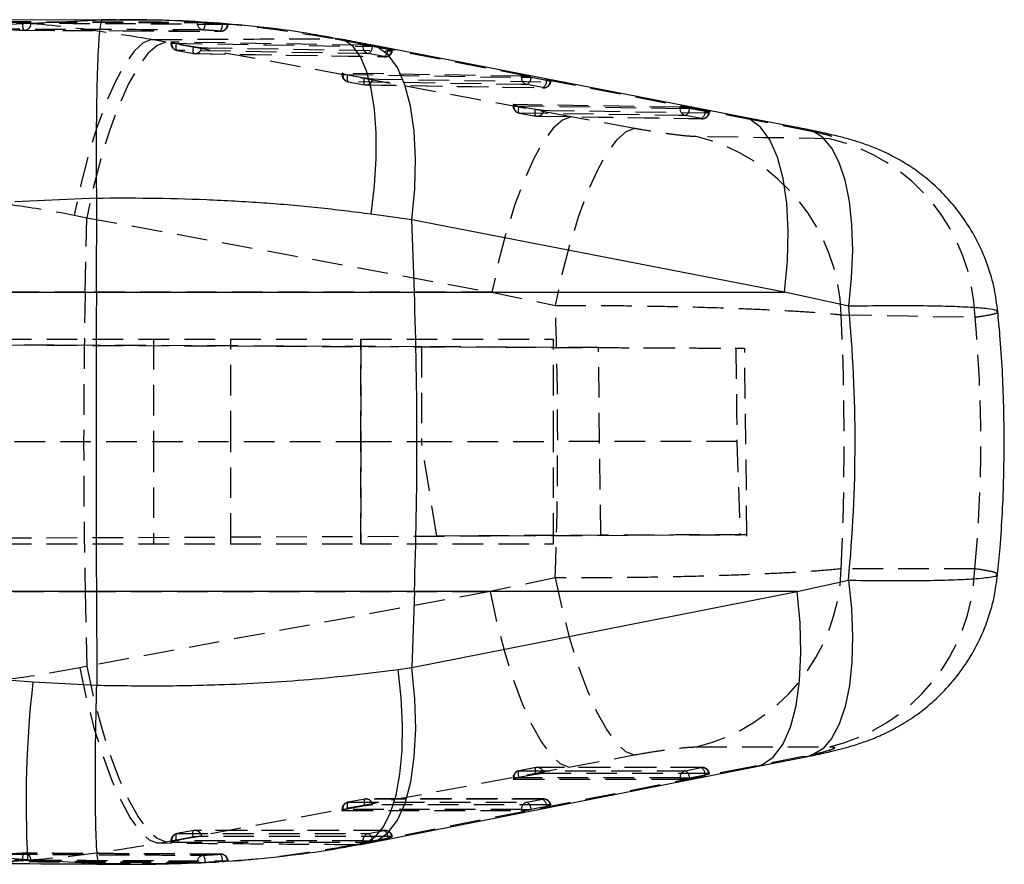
# Model space of a CAD drawing. Extents: x 28 to 404, y 20 to 283.
# Tile 9 of 14: x 240 to 281, y 106 to 142. Entities that reach past the tile are written whole.
import ezdxf

# ---------------------------------------------------------------- set-up
doc = ezdxf.new("R2010")
doc.units = 0
doc.linetypes.add('HIDDEN', pattern=[1.905, 1.27, -0.635])
doc.layers.get('0').update_dxf_attribs({"linetype": 'CONTINUOUS'})

msp = doc.modelspace()

# ---------------------------------------------------------------- linework, layer by layer
at = {"color": 7, "linetype": 'CONTINUOUS'}
for p, q in [((243.731042, 141.534291), (236.716469, 141.505777)), ((239.899536, 141.354927), (243.751225, 141.535237)), ((244.34187, 141.536774), (243.902897, 141.534989)), ((270.351437, 137.490205), (254.886416, 140.491368)), ((273.012144, 136.974118), (270.351139, 137.49002)), ((243.516808, 134.124756), (240.120006, 133.971996)), ((243.501989, 130.226088), (243.516815, 134.122837)), ((243.516815, 134.122837), (243.516808, 134.124756)), ((256.593553, 133.227645), (254.906831, 133.464043)), ((256.699217, 130.226088), (256.593553, 133.227645)), ((272.060958, 130.226088), (256.593553, 133.227645)), ((191.715596, 130.226088), (243.501989, 130.226088)), ((243.501989, 130.226088), (256.699217, 130.226088)), ((256.699217, 130.226088), (272.060958, 130.226088)), ((274.724615, 129.643724), (272.060958, 130.226088)), ((272.580889, 117.805872), (274.714155, 118.27947)), ((243.501989, 117.805872), (192.194966, 117.805872)), ((256.699217, 117.805872), (243.501989, 117.805872)), ((243.501989, 117.805872), (243.516771, 113.920225)), ((256.699217, 117.805872), (256.588367, 114.65704)), ((256.588367, 114.65704), (272.580889, 117.805872)), ((272.580889, 117.805872), (256.699217, 117.805872)), ((256.032792, 114.577435), (256.588367, 114.65704)), ((240.866539, 114.055453), (243.516726, 113.916089)), ((243.516726, 113.916089), (243.516771, 113.920225)), ((270.892722, 110.546402), (273.025585, 110.966172)), ((240.101119, 106.678251), (240.648722, 106.672555)), ((243.62318, 106.509892), (240.648722, 106.672555)), ((248.935727, 106.628622), (248.943274, 106.628591)), ((248.943274, 106.628591), (248.969463, 106.627264))]:
    msp.add_line(p, q, dxfattribs=at)
at = {"color": 7, "linetype": 'HIDDEN'}
for p, q in [((243.902897, 141.534989), (243.731042, 141.534291)), ((247.684633, 141.416512), (247.684633, 141.436295)), ((248.01789, 141.416512), (247.684633, 141.416512)), ((248.01789, 141.420381), (248.732445, 141.365822)), ((248.01789, 141.420381), (248.01789, 141.416512)), ((240.492423, 141.097605), (242.112314, 141.090815)), ((240.509701, 141.096677), (242.135545, 141.090663)), ((242.112314, 141.090815), (244.597075, 141.080401)), ((244.621669, 141.077507), (248.665882, 141.056109)), ((248.732445, 141.365822), (248.775353, 141.362089)), ((248.732445, 141.362089), (248.732445, 141.365822)), ((248.775353, 141.362089), (248.732445, 141.362089)), ((248.968085, 141.335386), (248.942864, 141.334462)), ((246.386459, 140.606094), (245.79521, 140.714695)), ((263.201726, 137.510307), (246.386459, 140.606094)), ((246.596736, 140.605931), (246.596736, 140.560928)), ((254.563165, 140.478785), (246.624937, 140.610659)), ((246.624937, 140.610659), (246.624937, 140.560928)), ((253.42646, 140.749331), (254.659069, 140.512948)), ((253.613738, 140.735097), (253.42646, 140.749331)), ((246.759584, 140.560928), (246.597176, 140.560928)), ((246.759584, 140.560928), (246.825439, 140.548286)), ((246.825439, 140.548286), (247.524199, 140.420518)), ((246.851598, 140.261214), (246.846472, 140.261394)), ((246.851598, 140.261214), (247.550358, 140.133453)), ((254.563165, 140.429166), (254.563165, 140.478785)), ((254.931179, 140.429166), (254.563165, 140.429166)), ((254.659069, 140.512948), (270.122555, 137.51178)), ((254.883794, 140.491569), (254.659069, 140.512948)), ((254.961041, 140.423461), (254.931179, 140.429166)), ((255.608675, 140.296878), (254.961041, 140.423461)), ((247.545232, 140.133632), (247.550358, 140.133453)), ((247.594943, 140.129243), (255.482075, 139.999007)), ((255.437595, 140.002841), (254.789961, 140.12943)), ((253.696201, 139.307723), (253.696201, 139.262727)), ((253.858728, 139.262727), (253.696648, 139.262727)), ((261.14319, 139.19281), (253.724394, 139.312479)), ((253.724394, 139.312479), (253.724394, 139.262727)), ((253.858728, 139.262727), (253.924889, 139.250019)), ((253.924889, 139.250019), (254.623649, 139.122218)), ((253.945765, 138.962317), (254.644526, 138.834546)), ((253.95107, 138.963017), (254.649815, 138.835226)), ((261.14319, 139.143206), (261.14319, 139.19281)), ((261.511562, 139.143206), (261.14319, 139.143206)), ((261.541081, 139.137565), (261.511562, 139.143206)), ((262.188715, 139.01103), (261.541081, 139.137565)), ((254.694564, 138.831171), (262.062264, 138.713302)), ((262.017665, 138.716923), (261.370031, 138.843465)), ((260.795665, 138.009105), (260.795665, 137.964117)), ((260.957715, 137.964117), (260.796112, 137.964117)), ((267.723215, 137.907452), (260.823858, 138.013902)), ((260.823858, 138.013902), (260.823858, 137.964117)), ((260.957715, 137.964117), (261.024339, 137.951308)), ((261.024339, 137.951308), (261.723099, 137.823448)), ((267.723215, 137.857875), (267.723215, 137.907452)), ((268.092079, 137.857875), (267.723215, 137.857875)), ((268.121121, 137.852328), (268.092079, 137.857875)), ((268.768755, 137.725883), (268.121121, 137.852328)), ((261.045066, 137.662893), (261.743826, 137.535077)), ((261.050535, 137.664413), (261.74928, 137.536567)), ((261.794252, 137.532666), (268.642512, 137.428242)), ((265.831602, 137.025765), (263.201726, 137.510307)), ((268.597764, 137.43167), (267.950115, 137.558128)), ((270.122555, 137.51178), (272.782681, 136.99593)), ((270.350797, 137.49009), (270.122555, 137.51178)), ((273.011518, 136.974232), (272.782681, 136.99593)), ((242.584457, 133.430047), (243.105111, 133.321454)), ((243.039576, 130.226088), (243.105111, 133.321454)), ((243.105111, 133.321454), (259.920252, 130.226088)), ((243.039576, 130.226088), (228.613948, 130.226088)), ((259.920252, 130.226088), (243.039576, 130.226088)), ((259.920252, 130.226088), (262.548712, 129.679385)), ((180.480698, 128.285773), (254.477707, 128.285773)), ((256.99654, 127.963464), (180.481417, 128.297326)), ((180.481417, 128.297321), (270.041568, 127.906539)), ((245.877159, 128.285773), (245.877159, 124.035773)), ((249.077154, 124.035773), (249.077154, 128.285773)), ((254.476604, 124.035773), (254.476604, 128.285773)), ((254.477707, 128.285773), (254.477707, 124.035773)), ((254.477707, 128.285773), (262.477157, 128.285773)), ((264.342186, 127.931411), (256.99654, 127.963464)), ((256.99654, 127.963464), (256.99654, 124.035773)), ((262.477157, 124.035773), (262.477157, 128.285773)), ((264.435408, 120.140542), (264.342186, 127.931411)), ((270.501552, 120.107), (270.409075, 127.905239)), ((219.146562, 124.035773), (254.477707, 124.035773)), ((245.877159, 124.035773), (245.877159, 119.785773)), ((249.077154, 119.785773), (249.077154, 124.035773)), ((254.476604, 119.785773), (254.476604, 124.035773)), ((254.477707, 124.035773), (256.745336, 124.035773)), ((254.477707, 124.035773), (254.477707, 119.785773)), ((256.745336, 124.035773), (256.99654, 124.035773)), ((257.633728, 120.110863), (256.99654, 124.035773)), ((256.99654, 124.035773), (262.477157, 124.035773)), ((270.089222, 124.035773), (262.477157, 124.035773)), ((262.477157, 119.785773), (262.477157, 124.035773)), ((270.089222, 124.035773), (270.215986, 120.165769)), ((180.479025, 119.774215), (270.215986, 120.165769)), ((180.478336, 119.785773), (254.477707, 119.785773)), ((180.479025, 119.77421), (257.633728, 120.110863)), ((254.477707, 119.785773), (262.477157, 119.785773)), ((264.435408, 120.140542), (257.633728, 120.110863)), ((262.549428, 118.372994), (259.838802, 117.805872)), ((228.613948, 117.805872), (243.039576, 117.805872)), ((243.039576, 117.805872), (243.105223, 114.705174)), ((243.039576, 117.805872), (259.838802, 117.805872)), ((259.838802, 117.805872), (243.105223, 114.705174)), ((243.105223, 114.705174), (242.810686, 114.643273)), ((268.39639, 111.359927), (273.937059, 111.362243)), ((263.114092, 110.524625), (265.826074, 111.027166)), ((272.772652, 110.943769), (270.641548, 110.524178)), ((273.024989, 110.965954), (272.772652, 110.943769)), ((246.380476, 107.423793), (263.114092, 110.524625)), ((270.641548, 110.524178), (254.650248, 107.375463)), ((261.743796, 110.502098), (261.045036, 110.373488)), ((261.749504, 110.502128), (261.050743, 110.373536)), ((268.647266, 110.504562), (261.799035, 110.506956)), ((267.950175, 110.371287), (268.597809, 110.499719)), ((270.641548, 110.524178), (270.893542, 110.546322)), ((260.795665, 110.073948), (260.795665, 110.028891)), ((260.947598, 110.073948), (260.796276, 110.073948)), ((260.823858, 110.073948), (260.823858, 110.023573)), ((260.823858, 110.023573), (267.723215, 110.021373)), ((261.023981, 110.088912), (260.947598, 110.073948)), ((261.722741, 110.217507), (261.023981, 110.088912)), ((267.723215, 110.071686), (268.102316, 110.071686)), ((267.723215, 110.021373), (267.723215, 110.071686)), ((268.102316, 110.071686), (268.121419, 110.075416)), ((268.121419, 110.075416), (268.769053, 110.203844)), ((268.944231, 110.256738), (268.918199, 110.259333)), ((254.644347, 109.195628), (253.945587, 109.067044)), ((254.650039, 109.195704), (253.951294, 109.067128)), ((262.067181, 109.199562), (254.699496, 109.200539)), ((261.370135, 109.066253), (262.017769, 109.194709)), ((253.696201, 108.767539), (253.696201, 108.722483)), ((253.848267, 108.767539), (253.696812, 108.767539)), ((253.724394, 108.767539), (253.724394, 108.717174)), ((253.724394, 108.717174), (261.14319, 108.716332)), ((253.924516, 108.782472), (253.848267, 108.767539)), ((254.623277, 108.911051), (253.924516, 108.782472)), ((261.14319, 108.766654), (261.522142, 108.766654)), ((261.14319, 108.716332), (261.14319, 108.766654)), ((261.522142, 108.766654), (261.541394, 108.770411)), ((261.541394, 108.770411), (262.189028, 108.898865)), ((262.364236, 108.951743), (262.338159, 108.954338)), ((247.544882, 107.889359), (246.846122, 107.760801)), ((247.550582, 107.889408), (246.851822, 107.76084)), ((255.487112, 107.894366), (247.599994, 107.894254)), ((254.790095, 107.76103), (255.437729, 107.889501)), ((246.825059, 107.476163), (246.748899, 107.461249)), ((247.523819, 107.604732), (246.825059, 107.476163)), ((254.961369, 107.465207), (255.609003, 107.593677)), ((255.784211, 107.646541), (255.758134, 107.649138)), ((246.045989, 107.36189), (246.380476, 107.423793)), ((246.596736, 107.461249), (246.596736, 107.416195)), ((246.748899, 107.461249), (246.596736, 107.461249)), ((246.624937, 107.461249), (246.624937, 107.41089)), ((246.624937, 107.41089), (254.563165, 107.411105)), ((254.650248, 107.375463), (254.244191, 107.295859)), ((254.244191, 107.295859), (254.472521, 107.31355)), ((254.563165, 107.461431), (254.942012, 107.461431)), ((254.563165, 107.411105), (254.563165, 107.461431)), ((254.650248, 107.375463), (254.900334, 107.397358)), ((254.942012, 107.461431), (254.961369, 107.465207)), ((244.924014, 106.51965), (244.495635, 106.516437)), ((248.732445, 106.601297), (248.01789, 106.55786)), ((248.01789, 106.562087), (248.01789, 106.55786)), ((248.793197, 106.605695), (248.732445, 106.601297)), ((248.732445, 106.605695), (248.793197, 106.605695)), ((248.732445, 106.601297), (248.732445, 106.605695))]:
    msp.add_line(p, q, dxfattribs=at)
at = {"color": 8, "linetype": 'CONTINUOUS'}
msp.add_line((244.495635, 106.516437), (243.62318, 106.509892), dxfattribs=at)
at = {"color": 7, "linetype": 'CONTINUOUS', "flags": 128}
for points in [[(243.751225, 141.535237), (244.34187, 141.534276), (244.473567, 141.534061)], [(254.902405, 107.397755), (258.41139, 108.088778), (270.894182, 110.54626)]]:
    msp.add_lwpolyline(points, dxfattribs=at)
at = {"color": 7, "linetype": 'HIDDEN', "flags": 128}
for points in [[(245.79521, 140.714695), (245.447402, 140.577625), (245.074069, 140.23517), (244.684984, 139.696283), (244.290305, 138.975054), (243.900364, 138.090342), (243.525354, 137.065277), (243.175072, 135.92666), (242.858683, 134.704263), (242.584457, 133.430047)], [(246.386459, 140.606094), (246.027192, 140.470782), (245.642652, 140.129599), (245.242906, 139.591486), (244.838444, 138.870543), (244.439845, 137.985659), (244.057571, 136.960022), (243.701627, 135.820503), (243.381341, 134.59696), (243.105111, 133.321454)], [(246.624937, 140.560928), (250.58013, 140.495201), (254.563165, 140.429166)], [(246.846472, 140.261394), (246.838038, 140.265326), (246.826862, 140.280574), (246.818488, 140.306381), (246.813228, 140.341775), (246.811283, 140.385424), (246.812729, 140.435686), (246.817512, 140.490662), (246.825439, 140.548286)], [(254.789961, 140.12943), (254.534019, 140.133669), (253.510279, 140.150632), (249.415328, 140.218587), (246.851598, 140.261214)], [(247.524199, 140.420518), (247.516265, 140.362895), (247.511489, 140.307918), (247.510043, 140.257658), (247.511988, 140.21401), (247.517248, 140.178616), (247.525622, 140.15281), (247.536798, 140.137564), (247.545232, 140.133632)], [(247.870994, 140.374723), (248.126922, 140.370482), (249.150654, 140.353519), (253.24556, 140.285776), (255.758134, 140.244293)], [(247.550358, 140.133453), (247.806293, 140.129204), (248.830025, 140.112219), (252.924976, 140.044381), (255.437595, 140.002841)], [(253.724394, 139.262727), (257.419852, 139.203109), (261.14319, 139.143206)], [(253.924889, 139.250019), (253.916961, 139.192397), (253.912178, 139.137425), (253.910748, 139.087173), (253.912685, 139.043532), (253.917945, 139.008148), (253.926319, 138.982352), (253.93751, 138.967118), (253.95107, 138.963017)], [(261.370031, 138.843465), (261.114088, 138.847579), (260.090349, 138.86404), (255.995361, 138.930009), (253.95107, 138.963017)], [(254.649815, 138.835226), (254.63627, 138.839324), (254.62508, 138.854557), (254.616705, 138.880351), (254.611445, 138.915734), (254.609493, 138.959374), (254.610938, 139.009625), (254.615722, 139.064597), (254.623649, 139.122218)], [(254.970459, 139.076462), (255.226386, 139.072351), (256.250111, 139.05591), (260.345039, 138.990275), (262.338174, 138.958403)], [(254.649815, 138.835226), (254.905758, 138.831104), (255.929512, 138.814631), (260.024486, 138.748861), (262.017665, 138.716923)], [(260.823858, 137.964117), (264.259574, 137.911128), (267.723215, 137.857875)], [(261.024339, 137.951308), (261.016411, 137.893692), (261.011628, 137.838727), (261.010197, 137.788485), (261.012134, 137.744858), (261.01741, 137.70949), (261.025784, 137.683712), (261.03696, 137.668495), (261.050535, 137.664413)], [(261.74928, 137.536567), (261.73572, 137.540646), (261.724544, 137.55586), (261.716155, 137.581637), (261.710895, 137.617003), (261.708957, 137.660628), (261.710388, 137.710868), (261.715171, 137.765832), (261.723099, 137.823448)], [(262.069923, 137.777749), (262.325851, 137.77383), (263.34959, 137.758162), (267.444519, 137.69564), (268.918214, 137.673198)], [(263.201726, 137.510307), (262.842459, 137.374239), (262.457935, 137.032523), (262.058226, 136.494106), (261.653793, 135.773082), (261.255217, 134.888324), (260.872943, 133.862995), (260.516954, 132.723934), (260.196609, 131.500961), (259.920252, 130.226088)], [(267.950115, 137.558128), (267.694173, 137.562059), (266.670418, 137.577791), (262.575386, 137.640867), (261.050535, 137.664413)], [(261.74928, 137.536567), (262.005222, 137.532635), (263.028992, 137.516915), (267.124025, 137.454187), (268.597764, 137.43167)], [(265.831602, 137.025765), (265.472097, 136.887918), (265.087081, 136.542389), (264.686731, 135.998316), (264.281643, 135.270086), (263.88253, 134.376956), (263.499943, 133.342541), (263.143984, 132.194196), (262.824086, 130.962286), (262.548712, 129.679385)], [(273.944361, 136.598626), (271.149469, 136.641226), (268.401665, 136.683222)], [(274.417234, 129.292677), (277.169374, 129.244405), (279.968647, 129.195447)], [(279.960689, 118.751716), (277.166811, 118.750144), (274.417651, 118.748585)], [(262.549428, 118.372994), (262.824667, 117.095678), (263.144044, 115.868708), (263.499183, 114.724253), (263.880772, 113.692317), (264.278812, 112.799954), (264.682872, 112.070559), (265.082357, 111.523255), (265.466777, 111.172391), (265.826074, 111.027166)], [(259.838802, 117.805872), (260.11507, 116.537005), (260.434953, 115.319407), (260.790137, 114.184659), (261.171428, 113.162195), (261.568916, 112.278534), (261.972306, 111.556598), (262.371135, 111.015112), (262.755049, 110.668121), (263.114092, 110.524625)], [(242.810686, 114.643273), (243.085754, 113.374953), (243.40338, 112.15784), (243.755346, 111.02347), (244.132516, 110.001239), (244.525117, 109.117639), (244.922993, 108.395563), (245.31581, 107.853725), (245.693406, 107.506167), (246.045989, 107.36189)], [(243.105223, 114.705174), (243.381461, 113.436122), (243.701321, 112.218357), (244.056498, 111.083475), (244.437782, 110.060919), (244.835285, 109.17722), (245.238682, 108.455306), (245.637511, 107.913907), (246.021432, 107.567069), (246.380476, 107.423793)], [(261.050743, 110.373536), (261.037124, 110.369853), (261.025858, 110.35503), (261.01741, 110.329626), (261.01206, 110.294597), (261.010033, 110.25126), (261.011404, 110.201249), (261.016098, 110.146445), (261.023981, 110.088912)], [(261.050743, 110.373536), (261.306686, 110.373453), (262.33044, 110.373122), (266.425473, 110.371787), (267.950175, 110.371287)], [(261.749504, 110.502128), (261.735884, 110.498445), (261.724619, 110.483623), (261.716155, 110.45822), (261.71082, 110.423191), (261.708794, 110.379855), (261.71015, 110.329844), (261.714858, 110.275041), (261.722741, 110.217507)], [(268.597809, 110.499719), (268.341882, 110.49981), (267.318112, 110.500172), (263.223079, 110.501613), (261.749504, 110.502128)], [(267.723215, 110.071686), (264.258859, 110.072827), (260.823858, 110.073948)], [(268.918199, 110.259333), (268.662257, 110.259427), (267.638502, 110.259805), (263.543499, 110.261306), (262.069938, 110.261844)], [(254.650039, 109.195704), (254.636419, 109.192016), (254.625154, 109.177188), (254.616705, 109.15178), (254.611356, 109.116746), (254.609329, 109.073405), (254.6107, 109.023391), (254.615409, 108.968585), (254.623277, 108.911051)], [(262.017769, 109.194709), (261.761827, 109.194745), (260.738072, 109.194885), (256.643054, 109.195439), (254.650039, 109.195704)], [(261.14319, 108.766654), (257.419122, 108.767104), (253.724394, 108.767539)], [(253.951294, 109.067128), (253.937659, 109.06344), (253.926394, 109.048612), (253.917945, 109.023203), (253.912595, 108.988168), (253.910569, 108.944828), (253.91194, 108.894813), (253.916649, 108.840007), (253.924516, 108.782472)], [(253.951294, 109.067128), (254.207221, 109.067099), (255.230976, 109.06698), (259.325994, 109.066498), (261.370135, 109.066253)], [(262.338159, 108.954338), (262.082232, 108.954376), (261.058477, 108.954526), (256.963474, 108.955119), (254.970474, 108.955403)], [(247.523819, 107.604732), (247.515944, 107.662267), (247.511235, 107.717074), (247.509872, 107.767091), (247.511899, 107.810435), (247.517241, 107.845472), (247.525697, 107.870884), (247.536955, 107.885716), (247.550582, 107.889408)], [(255.437729, 107.889501), (255.181787, 107.889499), (254.158032, 107.889488), (250.063029, 107.889441), (247.550582, 107.889408)], [(246.825059, 107.476163), (246.817184, 107.533698), (246.812475, 107.588507), (246.811112, 107.638524), (246.813138, 107.681866), (246.81848, 107.716904), (246.826937, 107.742316), (246.838195, 107.757149), (246.851822, 107.76084)], [(246.851822, 107.76084), (247.107764, 107.760846), (248.131511, 107.760874), (252.226514, 107.760973), (254.790095, 107.76103)], [(255.758134, 107.649138), (255.502192, 107.649136), (254.478452, 107.649134), (250.383449, 107.649113), (247.871017, 107.649097)], [(254.563165, 107.461431), (250.579385, 107.461346), (246.624937, 107.461249)]]:
    msp.add_lwpolyline(points, dxfattribs=at)
at = {"color": 8, "linetype": 'CONTINUOUS', "flags": 128}
for points in [[(254.906831, 133.464043), (255.039809, 134.639803), (255.107579, 135.773705), (255.108652, 136.840553), (255.042998, 137.816637), (254.912061, 138.680267), (254.718763, 139.41225), (254.46741, 139.996319), (254.163561, 140.419494), (253.813994, 140.672372), (253.613738, 140.735097)], [(256.593553, 133.227645), (256.719035, 134.52273), (256.753129, 135.76367), (256.69491, 136.916913), (256.545958, 137.951284), (256.310282, 138.838816), (255.994273, 139.555515), (255.60647, 140.082005), (255.157364, 140.404051), (254.883794, 140.491569)], [(272.060958, 130.226088), (272.186143, 131.521758), (272.219864, 132.763223), (272.161228, 133.916891), (272.011814, 134.951545), (271.775646, 135.839193), (271.45913, 136.555815), (271.070836, 137.082024), (270.621253, 137.403578), (270.350797, 137.49009)], [(274.724615, 129.643724), (274.845434, 130.8197), (274.891374, 131.955386), (274.861393, 133.025603), (274.756176, 134.006624), (274.578047, 134.876699), (274.330941, 135.616538), (274.020371, 136.20974), (273.653192, 136.643152), (273.237554, 136.907167), (273.011518, 136.974232)], [(274.714155, 118.27947), (274.837566, 117.10058), (274.885548, 115.962585), (274.857042, 114.89088), (274.752659, 113.909381), (274.574754, 113.03999), (274.327276, 112.302107), (274.015752, 111.712199), (273.647142, 111.28343), (273.229671, 111.025367), (273.024989, 110.965954)], [(270.893542, 110.546322), (271.143494, 110.624645), (271.595818, 110.940445), (271.986184, 111.462955), (272.303951, 112.177916), (272.540418, 113.065811), (272.689161, 114.102406), (272.746084, 115.259406), (272.709665, 116.505229), (272.580889, 117.805872)], [(254.472521, 107.31355), (254.677159, 107.372846), (255.07125, 107.625642), (255.417702, 108.048632), (255.708826, 108.632416), (255.93814, 109.364023), (256.100548, 110.227195), (256.192458, 111.202755), (256.211815, 112.269025), (256.1582, 113.402312), (256.032792, 114.577435)], [(254.900334, 107.397358), (255.152059, 107.476144), (255.60425, 107.792096), (255.994466, 108.314694), (256.31207, 109.02968), (256.548387, 109.91754), (256.696967, 110.954048), (256.75377, 112.110916), (256.717247, 113.356578), (256.588367, 114.65704)]]:
    msp.add_lwpolyline(points, dxfattribs=at)
at = {"color": 7, "linetype": 'HIDDEN'}
for centre, radius, start, end in [((240.83051, 141.299429), 0.393746, 165.7088973, 210.8355168), ((247.977964, 141.40407), 0.293595, 177.5712631, 262.8522017), ((247.529948, 141.377831), 0.489473, 327.210736, 4.5325002), ((240.510799, 141.401445), 0.3045, 266.2295773, 269.7926538), ((240.499314, 141.384681), 0.287159, 268.6249323, 359.0106245), ((248.284585, 141.327757), 0.449174, 323.1952081, 4.3836498), ((248.656971, 141.344444), 0.286067, 267.4472706, 358.0004162), ((248.667691, 141.36209), 0.3045, 269.6566972, 355.1666633), ((246.901238, 140.560928), 0.3045, 180, 259.638528), ((246.921424, 140.549585), 0.296704, 177.8089282, 256.3884602), ((247.592858, 140.410662), 0.280448, 261.2836655, 352.6374075), ((254.859662, 140.41784), 0.296713, 177.8122634, 256.4136254), ((254.629474, 140.419595), 0.33159, 298.946497, 0.6681272), ((255.277121, 140.292998), 0.331577, 298.9451569, 0.670414), ((255.479957, 140.280094), 0.280471, 261.3128204, 352.6665316), ((255.487108, 140.302578), 0.3045, 269.0536836, 349.7232018), ((247.599997, 140.433166), 0.3045, 259.6383433, 269.0491884), ((254.000701, 139.262727), 0.3045, 180, 259.6361426), ((254.020919, 139.25142), 0.29674, 177.8162392, 256.3856301), ((254.692345, 139.112409), 0.280427, 261.2768251, 352.6353178), ((261.439711, 139.131904), 0.296736, 177.8172141, 256.4188568), ((261.209411, 139.133675), 0.331693, 298.9628673, 0.6719489), ((261.857041, 139.007135), 0.331697, 298.9632634, 0.6728144), ((262.060012, 138.994158), 0.28045, 261.3152696, 352.6753629), ((262.067134, 139.016664), 0.3045, 269.0828953, 349.7325023), ((254.699459, 139.134935), 0.3045, 259.6358305, 269.0777714), ((261.100163, 137.964117), 0.3045, 180, 259.6318929), ((261.120426, 137.952848), 0.296782, 177.8240494, 256.3790191), ((261.791859, 137.813692), 0.280377, 261.2650201, 352.6345822), ((268.019773, 137.846609), 0.296772, 177.8244665, 256.4248925), ((267.789335, 137.848381), 0.331809, 298.9833312, 0.6815268), ((268.436903, 137.721955), 0.331876, 298.9931205, 0.6781246), ((261.798922, 137.836269), 0.3045, 259.631302, 269.1200513), ((268.640079, 137.708873), 0.280414, 261.3209706, 352.6907374), ((268.64716, 137.731418), 0.3045, 269.1255901, 349.7474355), ((266.576262, 129.053954), 7.844605, 1.7438705, 76.544189), ((272.127032, 128.967088), 7.844939, 1.6680634, 76.6054056), ((536.832179, 124.01598), 293.85823, 178.78907774, 181.21092226), ((266.548285, 119.0138), 7.873834, 283.5748073, 358.0697373), ((272.091629, 119.01642), 7.873512, 283.5553527, 358.0733779), ((261.100163, 110.073948), 0.3045, 100.4273459, 180), ((261.121555, 110.084201), 0.297873, 103.7522633, 181.9726916), ((261.798922, 110.20254), 0.3045, 89.9799124, 100.4275196), ((261.792877, 110.226167), 0.279349, 7.3375681, 98.9322291), ((268.020922, 110.081927), 0.297883, 103.7391175, 181.970129), ((267.784742, 110.078046), 0.336688, 359.5524715, 60.5703181), ((268.641098, 110.223712), 0.279381, 7.3251342, 98.9137551), ((268.432368, 110.206473), 0.336695, 359.5526048, 60.5695592), ((268.64716, 110.200118), 0.3045, 10.2952552, 89.979557), ((254.699459, 108.896114), 0.3045, 89.9923712, 100.4261884), ((254.693404, 108.919735), 0.279356, 7.3356305, 98.9303296), ((262.061072, 108.918718), 0.279368, 7.3251974, 98.9168888), ((261.852364, 108.901468), 0.336674, 359.5571599, 60.5744883), ((262.067134, 108.895111), 0.3045, 10.2995063, 89.9920189), ((254.000701, 108.767538), 0.3045, 100.4260966, 180), ((254.022077, 108.777801), 0.297861, 103.7473175, 181.9743582), ((261.440885, 108.776906), 0.297871, 103.7401635, 181.9723614), ((261.204714, 108.773002), 0.33669, 359.5589971, 60.5729639), ((247.599997, 107.589816), 0.3045, 90.000791, 100.4254501), ((247.593924, 107.613409), 0.279381, 7.3389819, 98.9246334), ((255.48103, 107.613488), 0.279388, 7.3307827, 98.9157801), ((255.272383, 107.596276), 0.33663, 359.5576176, 60.5817949), ((255.487108, 107.589903), 0.3045, 10.3021083, 90.0004732), ((246.901238, 107.461249), 0.3045, 100.4253959, 180), ((246.922603, 107.47153), 0.297843, 103.7475511, 181.9780895), ((254.86085, 107.471695), 0.297862, 103.7415701, 181.9745764), ((254.624745, 107.467804), 0.336634, 359.5579882, 60.5814243), ((240.827979, 106.746892), 0.3909, 148.7604663, 194.1379993), ((240.510799, 106.645721), 0.3045, 89.6863722, 93.5452662), ((240.499722, 106.662854), 0.286828, 0.7185719, 91.1916972), ((247.978046, 106.574219), 0.293664, 96.2869062, 182.3678525), ((247.534788, 106.608216), 0.4853, 354.5455618, 32.1018039), ((248.656879, 106.623129), 0.286447, 1.0925696, 91.6241895), ((248.288786, 106.646881), 0.445567, 354.6963349, 36.1085358), ((248.667691, 106.605695), 0.3045, 0, 89.7490128)]:
    msp.add_arc(centre, radius, start, end, dxfattribs=at)
at = {"color": 7, "linetype": 'CONTINUOUS'}
for centre, radius, start, end in [((80.075482, 124.01598), 176.732875, 357.98630423, 2.01369577), ((285.089567, 109.056078), 44.504718, 173.5501455, 183.0700391)]:
    msp.add_arc(centre, radius, start, end, dxfattribs=at)
at = {"color": 7, "linetype": 'HIDDEN'}
for centre, major_axis, ratio, start_param, end_param in [((231.180637, 124.015979), (0, 71.253), 0.441632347, 4.633109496, 4.791955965), ((231.180637, 124.015979), (0, 71.253), 0.6084746, 4.638396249, 4.786512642), ((189.312719, 124.015979), (90.89639, 0), 0.783892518, 6.209236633, 6.355940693)]:
    msp.add_ellipse(centre, major_axis=major_axis, ratio=ratio, start_param=start_param, end_param=end_param, dxfattribs=at)
at = {"color": 7, "linetype": 'CONTINUOUS'}
msp.add_ellipse((189.312719, 124.015979), major_axis=(85.679557, 0), ratio=0.831621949, start_param=6.202589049, end_param=6.362250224, dxfattribs=at)
at = {"color": 7, "linetype": 'HIDDEN'}
for points, knots in [([(245.79521, 140.714695), (244.699094, 140.892086), (242.506843, 141.246869), (239.465748, 141.491146), (237.524521, 141.486467), (236.716298, 141.484519)], [0, 0, 0, 0, 0.368545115, 0.737096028, 1, 1, 1, 1]), ([(239.52849, 141.457615), (240.229882, 141.45651), (241.632666, 141.454299), (244.351373, 141.447936), (246.368704, 141.440891), (247.684633, 141.436295)], [0, 0, 0, 0, 0.257988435, 0.515976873, 1, 1, 1, 1]), ([(239.52849, 141.443019), (240.931271, 141.439713), (243.649964, 141.433304), (246.3687, 141.421989), (247.684633, 141.416512)], [0, 0, 0, 0, 0.515976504, 1, 1, 1, 1]), ([(240.448949, 141.396624), (240.254657, 141.409153), (240.019427, 141.424321), (239.784058, 141.437006), (239.743096, 141.439214)], [0, 0, 0, 0, 0.825965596, 1, 1, 1, 1]), ([(240.786431, 141.379723), (240.77013, 141.379999), (240.736578, 141.380568), (240.653532, 141.384294), (240.555133, 141.389742), (240.48438, 141.394241), (240.450002, 141.396554), (240.448949, 141.396624)], [0, 0, 0, 0, 0.237611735, 0.489088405, 0.740565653, 0.9920572, 1, 1, 1, 1]), ([(244.473567, 141.534061), (244.819135, 141.534839), (246.508883, 141.538641), (249.55908, 141.37134), (252.127516, 140.958246), (253.42646, 140.749331)], [0, 0, 0, 0, 0.112742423, 0.551284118, 1, 1, 1, 1]), ([(247.684633, 141.436295), (247.702045, 141.436025), (247.736868, 141.435485), (247.822475, 141.431922), (247.91976, 141.426833), (247.985894, 141.422484), (248.01789, 141.420381)], [0, 0, 0, 0, 0.253875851, 0.507736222, 0.761841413, 1, 1, 1, 1]), ([(248.01789, 141.416512), (248.167995, 141.405836), (248.406707, 141.388858), (248.644266, 141.369335), (248.732445, 141.362089)], [0, 0, 0, 0, 0.628811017, 1, 1, 1, 1]), ([(247.941432, 141.112757), (246.57264, 141.118317), (244.26062, 141.127708), (241.543623, 141.135225), (240.195398, 141.138074), (239.790378, 141.138929)], [0, 0, 0, 0, 0.503778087, 0.85092978, 1, 1, 1, 1]), ([(239.790378, 141.138929), (239.890102, 141.133609), (240.12419, 141.12112), (240.358139, 141.10618), (240.492423, 141.097605)], [0, 0, 0, 0, 0.426013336, 1, 1, 1, 1]), ([(248.942864, 141.334462), (248.859127, 141.335023), (248.434397, 141.337866), (246.645676, 141.349469), (244.010603, 141.364903), (241.716531, 141.375447), (240.786431, 141.379723)], [0, 0, 0, 0, 0.030799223, 0.156219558, 0.657900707, 1, 1, 1, 1]), ([(244.597075, 141.080401), (245.539953, 141.075686), (246.888998, 141.06894), (248.238059, 141.061039), (248.64423, 141.05866)], [0, 0, 0, 0, 0.698922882, 1, 1, 1, 1]), ([(248.64423, 141.05866), (248.557506, 141.065863), (248.323858, 141.085269), (248.089071, 141.102145), (247.941432, 141.112757)], [0, 0, 0, 0, 0.371176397, 1, 1, 1, 1]), ([(248.775353, 141.362089), (248.806152, 141.359173), (248.867752, 141.353341), (248.932916, 141.3453), (248.968937, 141.339437), (248.967489, 141.337631), (248.966952, 141.336962)], [0, 0, 0, 0, 0.278641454, 0.557308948, 0.835958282, 1, 1, 1, 1]), ([(245.79521, 140.714695), (246.950214, 140.720243), (249.49071, 140.732446), (252.037522, 140.743372), (253.42646, 140.749331)], [0, 0, 0, 0, 0.454636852, 1, 1, 1, 1]), ([(246.624937, 140.610659), (246.611798, 140.610623), (246.594685, 140.610576), (246.599216, 140.606807), (246.600268, 140.605931)], [0, 0, 0, 0, 0.767750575, 1, 1, 1, 1]), ([(246.604842, 140.60034), (246.615814, 140.596313), (246.637916, 140.5882), (246.698018, 140.573681), (246.743296, 140.564302), (246.759584, 140.560928)], [0, 0, 0, 0, 0.386912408, 0.779449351, 1, 1, 1, 1]), ([(247.524199, 140.420518), (247.534117, 140.418728), (247.576847, 140.411015), (247.65617, 140.398075), (247.751995, 140.384777), (247.827361, 140.376585), (247.857566, 140.375296), (247.870994, 140.374723)], [0, 0, 0, 0, 0.07367576, 0.317416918, 0.561171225, 0.804909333, 1, 1, 1, 1]), ([(254.931179, 140.429166), (254.897172, 140.435278), (254.829146, 140.447503), (254.725211, 140.463058), (254.635733, 140.474101), (254.585577, 140.478207), (254.566805, 140.478692), (254.563165, 140.478785)], [0, 0, 0, 0, 0.237931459, 0.475952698, 0.711880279, 0.944134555, 1, 1, 1, 1]), ([(255.758134, 140.244293), (255.7609, 140.244272), (255.777335, 140.244144), (255.792206, 140.24687), (255.778619, 140.25619), (255.731799, 140.270247), (255.669734, 140.284668), (255.624199, 140.293773), (255.608675, 140.296878)], [0, 0, 0, 0, 0.042868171, 0.254750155, 0.46663645, 0.678520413, 0.890399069, 1, 1, 1, 1]), ([(253.724394, 139.312479), (253.711265, 139.312435), (253.694165, 139.312378), (253.698683, 139.3086), (253.699732, 139.307723)], [0, 0, 0, 0, 0.767756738, 1, 1, 1, 1]), ([(253.704307, 139.302117), (253.715278, 139.298083), (253.73738, 139.289957), (253.797406, 139.275444), (253.842554, 139.266081), (253.858728, 139.262727)], [0, 0, 0, 0, 0.387455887, 0.780568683, 1, 1, 1, 1]), ([(254.623649, 139.122218), (254.633451, 139.120449), (254.676059, 139.112757), (254.75526, 139.099827), (254.851131, 139.086523), (254.92667, 139.078318), (254.956959, 139.077034), (254.970459, 139.076462)], [0, 0, 0, 0, 0.072818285, 0.316529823, 0.560296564, 0.804017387, 1, 1, 1, 1]), ([(261.511562, 139.143206), (261.477558, 139.149313), (261.409546, 139.16153), (261.305582, 139.177084), (261.216048, 139.188124), (261.165727, 139.192233), (261.146886, 139.192715), (261.14319, 139.19281)], [0, 0, 0, 0, 0.237766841, 0.475565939, 0.711285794, 0.943361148, 1, 1, 1, 1]), ([(262.338174, 138.958403), (262.340892, 138.958383), (262.35728, 138.958258), (262.372237, 138.960982), (262.358764, 138.970299), (262.31205, 138.98435), (262.24997, 138.998786), (262.204338, 139.007907), (262.188715, 139.01103)], [0, 0, 0, 0, 0.042127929, 0.25401859, 0.465907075, 0.677792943, 0.889685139, 1, 1, 1, 1]), ([(260.823858, 138.013902), (260.810716, 138.013849), (260.793599, 138.013779), (260.798142, 138.009986), (260.799197, 138.009105)], [0, 0, 0, 0, 0.767758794, 1, 1, 1, 1]), ([(260.803772, 138.003477), (260.814742, 137.999433), (260.836844, 137.991285), (260.896748, 137.976781), (260.941708, 137.967442), (260.957715, 137.964117)], [0, 0, 0, 0, 0.388265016, 0.782200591, 1, 1, 1, 1]), ([(261.723099, 137.823448), (261.732723, 137.821709), (261.775151, 137.814043), (261.85417, 137.801139), (261.950098, 137.787819), (262.025914, 137.779593), (262.056321, 137.778319), (262.069923, 137.777749)], [0, 0, 0, 0, 0.071508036, 0.315241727, 0.558958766, 0.802700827, 1, 1, 1, 1]), ([(268.092079, 137.857875), (268.058089, 137.863978), (267.990105, 137.876185), (267.886103, 137.891733), (267.796475, 137.902762), (267.745917, 137.906885), (267.726991, 137.907358), (267.723215, 137.907452)], [0, 0, 0, 0, 0.2374718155, 0.4749750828, 0.7104380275, 0.9422385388, 1, 1, 1, 1]), ([(268.918214, 137.673198), (268.920869, 137.673179), (268.937223, 137.673067), (268.952233, 137.675778), (268.938964, 137.685093), (268.89239, 137.699131), (268.830299, 137.713588), (268.784525, 137.722732), (268.768755, 137.725883)], [0, 0, 0, 0, 0.041060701, 0.252953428, 0.464846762, 0.676740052, 0.888634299, 1, 1, 1, 1]), ([(268.401665, 136.683222), (268.280114, 136.688476), (268.157999, 136.693755), (267.820291, 136.725354), (267.4814, 136.764058), (266.850084, 136.852578), (266.30031, 136.940922), (265.938966, 137.006331), (265.831602, 137.025765)], [0, 0, 0, 0, 0.235156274, 0.236247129, 0.472332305, 0.635247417, 0.891622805, 1, 1, 1, 1]), ([(272.782681, 136.99593), (272.788302, 136.994838), (273.025208, 136.948821), (273.462477, 136.857337), (273.86324, 136.755438), (274.105876, 136.674827), (274.189865, 136.617226), (274.081807, 136.597662), (273.963382, 136.598493), (273.944361, 136.598626)], [0, 0, 0, 0, 0.005214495, 0.219785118, 0.434651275, 0.550718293, 0.7539113, 0.960472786, 1, 1, 1, 1]), ([(232.351293, 133.916383), (233.201525, 133.984326), (234.901921, 134.120206), (237.474541, 134.092637), (240.05094, 133.893794), (241.739959, 133.584628), (242.584457, 133.430047)], [0, 0, 0, 0, 0.246010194, 0.492000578, 0.746003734, 1, 1, 1, 1]), ([(262.548712, 129.679385), (263.043078, 129.680729), (264.12908, 129.683682), (265.851036, 129.667419), (267.80906, 129.631823), (269.636652, 129.578379), (271.254057, 129.512736), (272.529783, 129.44578), (273.620409, 129.372358), (274.151625, 129.319238), (274.417234, 129.292677)], [0, 0, 0, 0, 0.106309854, 0.233537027, 0.36076261, 0.52336044, 0.642348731, 0.761336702, 0.880668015, 1, 1, 1, 1]), ([(279.968647, 129.195447), (280.056141, 129.207216), (280.370324, 129.249478), (280.735508, 129.319736), (280.942298, 129.383359), (280.900394, 129.414473), (280.892265, 129.420509)], [0, 0, 0, 0, 0.1450155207, 0.5207334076, 0.9070246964, 1, 1, 1, 1]), ([(264.342186, 127.931411), (264.853187, 127.929181), (265.875191, 127.924721), (267.220439, 127.918851), (268.37192, 127.913827), (269.297468, 127.909788), (269.954298, 127.906921), (270.350923, 127.90519), (270.378613, 127.905069), (270.391492, 127.905013)], [0, 0, 0, 0, 0.145574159, 0.291148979, 0.43672374, 0.582298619, 0.727864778, 0.873430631, 1, 1, 1, 1]), ([(270.041568, 127.906539), (270.047586, 127.376472), (270.062234, 126.086202), (270.079216, 124.79596), (270.089222, 124.035773)], [0, 0, 0, 0, 0.4108184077, 1, 1, 1, 1]), ([(270.46412, 120.166851), (270.467004, 120.166863), (270.47565, 120.1669), (270.174275, 120.165585), (269.595881, 120.163061), (268.734582, 120.159302), (267.644387, 120.154545), (266.34115, 120.148858), (265.232044, 120.144018), (264.574399, 120.141149), (264.435408, 120.140542)], [0, 0, 0, 0, 0.073932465, 0.221670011, 0.369407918, 0.517151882, 0.6648966, 0.812650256, 0.960404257, 1, 1, 1, 1]), ([(274.417651, 118.748585), (274.119631, 118.720063), (273.554295, 118.665956), (272.393127, 118.59305), (271.04174, 118.526177), (269.487839, 118.467938), (267.786844, 118.420936), (266.058606, 118.388387), (264.287406, 118.369739), (263.128756, 118.371909), (262.549428, 118.372994)], [0, 0, 0, 0, 0.132849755, 0.252012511, 0.37117531, 0.506324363, 0.628859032, 0.751394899, 0.875696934, 1, 1, 1, 1]), ([(280.876276, 118.516035), (280.878642, 118.533369), (280.88465, 118.577391), (280.59062, 118.656528), (280.170667, 118.719987), (279.960689, 118.751716)], [0, 0, 0, 0, 0.24514881, 0.622573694, 1, 1, 1, 1]), ([(242.810686, 114.643273), (241.982046, 114.489794), (240.32474, 114.18283), (237.741074, 113.972388), (235.102043, 113.934462), (233.318521, 114.075876), (232.426715, 114.146587)], [0, 0, 0, 0, 0.245832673, 0.491672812, 0.745823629, 1, 1, 1, 1]), ([(265.826074, 111.027166), (265.832598, 111.028373), (266.079345, 111.074035), (266.592153, 111.162006), (267.2224, 111.253545), (267.77112, 111.319925), (268.153053, 111.354666), (268.332144, 111.358538), (268.39639, 111.359927)], [0, 0, 0, 0, 0.006657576, 0.251811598, 0.497180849, 0.631987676, 0.867980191, 1, 1, 1, 1]), ([(273.937059, 111.362233), (273.937665, 111.362233), (274.040823, 111.362248), (274.172327, 111.347362), (274.128533, 111.289702), (273.900844, 111.204204), (273.484327, 111.090826), (273.013967, 110.993633), (272.772652, 110.943769)], [0, 0, 0, 0, 0.001202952, 0.20463744, 0.40804863, 0.546677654, 0.767425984, 1, 1, 1, 1]), ([(260.947598, 110.073948), (260.919383, 110.067739), (260.862942, 110.05532), (260.810135, 110.039524), (260.789947, 110.028338), (260.801425, 110.02396), (260.819251, 110.023653), (260.823858, 110.023573)], [0, 0, 0, 0, 0.232178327, 0.464447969, 0.69459534, 0.921065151, 1, 1, 1, 1]), ([(262.069938, 110.261844), (262.068719, 110.26184), (262.052893, 110.261784), (262.010191, 110.259226), (261.925223, 110.249768), (261.82593, 110.235507), (261.756644, 110.223774), (261.723416, 110.217632), (261.722741, 110.217507)], [0, 0, 0, 0, 0.020336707, 0.263975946, 0.507642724, 0.751292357, 0.994945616, 1, 1, 1, 1]), ([(267.723215, 110.021373), (267.740417, 110.021966), (267.774816, 110.023151), (267.859217, 110.032438), (267.956801, 110.046152), (268.041277, 110.060195), (268.088, 110.068991), (268.102316, 110.071686)], [0, 0, 0, 0, 0.223190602, 0.446318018, 0.671049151, 0.899209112, 1, 1, 1, 1]), ([(268.769053, 110.203844), (268.792792, 110.20873), (268.84628, 110.219739), (268.907362, 110.23546), (268.944388, 110.248017), (268.943324, 110.252163), (268.942905, 110.253797)], [0, 0, 0, 0, 0.231395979, 0.521390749, 0.811379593, 1, 1, 1, 1]), ([(253.848267, 108.767539), (253.820037, 108.761332), (253.763569, 108.748917), (253.710731, 108.733121), (253.690503, 108.721939), (253.701933, 108.717557), (253.719769, 108.717253), (253.724394, 108.717174)], [0, 0, 0, 0, 0.232118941, 0.4642928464, 0.6943606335, 0.9207530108, 1, 1, 1, 1]), ([(254.970474, 108.955403), (254.969279, 108.955399), (254.953508, 108.955341), (254.910821, 108.952788), (254.825901, 108.943325), (254.72661, 108.929087), (254.657294, 108.917302), (254.624001, 108.911184), (254.623277, 108.911051)], [0, 0, 0, 0, 0.019971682, 0.263626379, 0.507288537, 0.750932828, 0.994576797, 1, 1, 1, 1]), ([(261.14319, 108.716332), (261.160392, 108.716928), (261.194791, 108.71812), (261.279193, 108.727415), (261.376781, 108.741141), (261.461205, 108.755175), (261.50788, 108.763967), (261.522142, 108.766654)], [0, 0, 0, 0, 0.223267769, 0.446473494, 0.671284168, 0.899557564, 1, 1, 1, 1]), ([(262.189028, 108.898865), (262.212723, 108.903743), (262.266167, 108.914744), (262.32725, 108.93046), (262.364323, 108.943026), (262.363288, 108.947176), (262.36288, 108.948814)], [0, 0, 0, 0, 0.230962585, 0.520943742, 0.810936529, 1, 1, 1, 1]), ([(247.871017, 107.649097), (247.853626, 107.648495), (247.818843, 107.647291), (247.733657, 107.637902), (247.635655, 107.62409), (247.563255, 107.61195), (247.527219, 107.605354), (247.523819, 107.604732)], [0, 0, 0, 0, 0.243652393, 0.487313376, 0.730954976, 0.97462271, 1, 1, 1, 1]), ([(255.609003, 107.593677), (255.632665, 107.598549), (255.686076, 107.609546), (255.747168, 107.625255), (255.784271, 107.637829), (255.783256, 107.64198), (255.782855, 107.64362)], [0, 0, 0, 0, 0.230649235, 0.5206453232, 0.810642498, 1, 1, 1, 1]), ([(236.621817, 106.57443), (237.462027, 106.570426), (239.478478, 106.560816), (242.636675, 106.80602), (244.909559, 107.176601), (246.045989, 107.36189)], [0, 0, 0, 0, 0.263168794, 0.631588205, 1, 1, 1, 1]), ([(254.244191, 107.295859), (253.213161, 107.119965), (251.135344, 106.765488), (247.999129, 106.500444), (245.898093, 106.513566), (244.924014, 106.51965)], [0, 0, 0, 0, 0.345681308, 0.696645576, 1, 1, 1, 1]), ([(254.244191, 107.295859), (253.093376, 107.304478), (250.353179, 107.325), (247.627152, 107.348347), (246.045989, 107.36189)], [0, 0, 0, 0, 0.419975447, 1, 1, 1, 1]), ([(246.748899, 107.461249), (246.720664, 107.455043), (246.664183, 107.442631), (246.611291, 107.426837), (246.591046, 107.415656), (246.602433, 107.41127), (246.620295, 107.410969), (246.624937, 107.41089)], [0, 0, 0, 0, 0.232058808, 0.4641901, 0.694196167, 0.920531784, 1, 1, 1, 1]), ([(254.563165, 107.411105), (254.580367, 107.411703), (254.614767, 107.412901), (254.699168, 107.422199), (254.796756, 107.435934), (254.881142, 107.449964), (254.927785, 107.458751), (254.942012, 107.461431)], [0, 0, 0, 0, 0.223322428, 0.446583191, 0.671450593, 0.899780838, 1, 1, 1, 1]), ([(240.493757, 106.949619), (240.359104, 106.941551), (240.125127, 106.92753), (239.891023, 106.915931), (239.791644, 106.911007)], [0, 0, 0, 0, 0.5754945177, 1, 1, 1, 1]), ([(239.791644, 106.911007), (239.876874, 106.910486), (240.303023, 106.907885), (242.092913, 106.897151), (244.308414, 106.884755), (246.600344, 106.872817), (247.528542, 106.868195), (247.945887, 106.866117)], [0, 0, 0, 0, 0.031358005, 0.156790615, 0.658520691, 0.846460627, 1, 1, 1, 1]), ([(240.448919, 106.651412), (240.452897, 106.651663), (240.490266, 106.654029), (240.564118, 106.658348), (240.661579, 106.663167), (240.740369, 106.666107), (240.77194, 106.666342), (240.786528, 106.666451)], [0, 0, 0, 0, 0.029942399, 0.281320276, 0.532704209, 0.784086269, 1, 1, 1, 1]), ([(248.64876, 106.909461), (248.563523, 106.909836), (248.137338, 106.911715), (246.347391, 106.919755), (244.131073, 106.930416), (241.838939, 106.942307), (240.910544, 106.947354), (240.493757, 106.949619)], [0, 0, 0, 0, 0.031355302, 0.15677628, 0.658460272, 0.846671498, 1, 1, 1, 1]), ([(248.669026, 106.910301), (248.143059, 106.912583), (245.424171, 106.924378), (242.705349, 106.939099), (240.51248, 106.950972)], [0, 0, 0, 0, 0.193449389, 1, 1, 1, 1]), ([(240.786528, 106.666451), (240.871506, 106.666011), (241.297484, 106.663804), (243.087487, 106.654729), (245.718895, 106.642229), (248.009332, 106.632541), (248.935727, 106.628622)], [0, 0, 0, 0, 0.031284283, 0.156820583, 0.658966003, 1, 1, 1, 1]), ([(247.945887, 106.866117), (248.092033, 106.874395), (248.326829, 106.887694), (248.560526, 106.903495), (248.64876, 106.909461)], [0, 0, 0, 0, 0.622439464, 1, 1, 1, 1]), ([(247.684633, 106.562087), (246.32528, 106.568952), (244.955514, 106.575869), (242.236744, 106.590782), (240.87741, 106.598859), (239.52849, 106.606874)], [0, 0, 0, 0, 0.499999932, 0.503830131, 1, 1, 1, 1]), ([(247.684633, 106.546431), (246.325263, 106.553591), (243.606523, 106.56791), (240.887834, 106.584738), (239.52849, 106.593152)], [0, 0, 0, 0, 0.500000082, 1, 1, 1, 1]), ([(239.743074, 106.611449), (239.939963, 106.621798), (240.175298, 106.634168), (240.410496, 106.64899), (240.448919, 106.651412)], [0, 0, 0, 0, 0.836631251, 1, 1, 1, 1]), ([(248.01789, 106.55786), (247.983584, 106.556132), (247.914971, 106.552675), (247.816029, 106.548952), (247.733795, 106.546663), (247.700602, 106.546506), (247.684633, 106.546431)], [0, 0, 0, 0, 0.2547557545, 0.5095234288, 0.7640401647, 1, 1, 1, 1]), ([(248.732445, 106.605695), (248.642741, 106.599693), (248.405158, 106.583798), (248.166462, 106.570416), (248.01789, 106.562087)], [0, 0, 0, 0, 0.3775702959, 1, 1, 1, 1]), ([(248.967608, 106.625975), (248.967709, 106.625232), (248.967963, 106.623356), (248.929213, 106.617997), (248.867656, 106.611663), (248.815393, 106.607474), (248.793197, 106.605695)], [0, 0, 0, 0, 0.193345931, 0.487938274, 0.782529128, 1, 1, 1, 1])]:
    msp.add_open_spline(points, degree=3, knots=knots, dxfattribs=at)
at = {"color": 7, "linetype": 'CONTINUOUS'}
for points, knots in [([(243.516808, 134.124756), (243.513384, 134.571118), (243.506437, 135.476786), (243.508869, 136.765838), (243.520727, 137.972577), (243.54232, 139.039284), (243.573076, 139.955485), (243.6116, 140.678548), (243.657381, 141.201366), (243.702793, 141.46656), (243.735124, 141.531207), (243.749329, 141.534762), (243.751225, 141.535237)], [0, 0, 0, 0, 0.112428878, 0.228118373, 0.340547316, 0.456236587, 0.568668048, 0.684359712, 0.796795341, 0.912490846, 0.988316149, 1, 1, 1, 1]), ([(253.610921, 140.723533), (253.08249, 140.821961), (251.874672, 141.046933), (249.946706, 141.283971), (247.85471, 141.452486), (246.029645, 141.532067), (244.901666, 141.528404), (244.473544, 141.527013)], [0, 0, 0, 0, 0.179556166, 0.410405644, 0.636532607, 0.862046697, 1, 1, 1, 1]), ([(254.884255, 140.491053), (254.739467, 140.51932), (254.323127, 140.600604), (253.891594, 140.681504), (253.610132, 140.73427)], [0, 0, 0, 0, 0.347763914, 1, 1, 1, 1]), ([(280.909506, 129.423051), (280.871909, 129.733824), (280.792853, 130.387292), (280.512421, 131.341455), (280.124109, 132.263258), (279.642619, 133.099599), (279.090517, 133.844841), (278.485667, 134.495287), (277.847802, 135.049925), (277.197363, 135.509878), (276.557214, 135.878427), (275.951288, 136.162542), (275.398321, 136.374626), (274.877058, 136.541553), (274.280053, 136.702929), (273.669897, 136.844054), (273.187151, 136.938405), (273.007748, 136.973469)], [0, 0, 0, 0, 0.0768134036, 0.1615168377, 0.2433031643, 0.3221819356, 0.398077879, 0.4708303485, 0.5401865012, 0.6057727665, 0.6669861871, 0.7229453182, 0.7733112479, 0.8194745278, 0.8728344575, 0.952741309, 1, 1, 1, 1]), ([(254.906831, 133.464043), (254.173853, 133.557764), (252.707908, 133.745205), (250.417992, 133.940057), (248.072866, 134.069704), (245.758533, 134.132616), (244.238202, 134.125984), (243.516815, 134.122837)], [0, 0, 0, 0, 0.200733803, 0.401464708, 0.607646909, 0.813831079, 1, 1, 1, 1]), ([(243.501989, 130.226088), (243.496088, 128.156052), (243.484286, 124.01598), (243.496088, 119.875907), (243.501989, 117.805872)], [0, 0, 0, 0, 0.5000000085, 1, 1, 1, 1]), ([(280.902085, 118.513625), (280.938568, 118.883202), (281.071538, 120.230227), (281.184483, 122.564566), (281.183402, 125.510623), (281.070659, 127.797898), (280.943941, 129.098378), (280.912367, 129.422411)], [0, 0, 0, 0, 0.101995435, 0.371750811, 0.641138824, 0.910584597, 1, 1, 1, 1]), ([(273.01949, 110.966582), (273.08647, 110.979265), (273.424605, 111.043292), (274.036879, 111.180231), (274.759859, 111.364698), (275.466325, 111.594887), (276.114982, 111.8576), (276.788676, 112.195856), (277.497347, 112.64115), (278.211482, 113.203854), (278.894521, 113.881339), (279.519408, 114.673016), (280.057223, 115.564096), (280.480607, 116.536205), (280.77792, 117.52591), (280.861038, 118.196832), (280.900133, 118.512407)], [0, 0, 0, 0, 0.017286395, 0.087267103, 0.172936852, 0.234980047, 0.290481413, 0.352983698, 0.423568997, 0.497942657, 0.577440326, 0.660632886, 0.746272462, 0.833474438, 0.921672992, 1, 1, 1, 1]), ([(192.194966, 117.805872), (196.982648, 117.440407), (213.207352, 116.201905), (229.430567, 114.942925), (240.866539, 114.055453)], [0, 0, 0, 0, 0.295085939, 1, 1, 1, 1]), ([(243.516771, 113.920225), (244.359167, 113.90753), (246.050362, 113.882044), (249.010607, 113.941831), (252.394438, 114.123342), (254.812743, 114.425164), (256.032792, 114.577435)], [0, 0, 0, 0, 0.196932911, 0.3953624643, 0.6949566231, 1, 1, 1, 1]), ([(243.62318, 106.509892), (243.62136, 106.510663), (243.608416, 106.51615), (243.579202, 106.58098), (243.540121, 106.84226), (243.504192, 107.358614), (243.478382, 108.085119), (243.463098, 108.993591), (243.459249, 110.065103), (243.466774, 111.263814), (243.485091, 112.558454), (243.506181, 113.463544), (243.516726, 113.916089)], [0, 0, 0, 0, 0.011732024, 0.08346014, 0.198031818, 0.312603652, 0.427171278, 0.541738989, 0.65630426, 0.77086933, 0.885434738, 1, 1, 1, 1]), ([(240.648722, 106.672555), (229.216753, 107.558647), (212.999874, 108.815619), (196.783317, 110.052537), (191.998502, 110.417499)], [0, 0, 0, 0, 0.704942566, 1, 1, 1, 1]), ([(244.495524, 106.509355), (244.725633, 106.504525), (245.656669, 106.484981), (247.297123, 106.526113), (249.41266, 106.639243), (251.527593, 106.851712), (253.220486, 107.080648), (254.186332, 107.275333), (254.468766, 107.332263)], [0, 0, 0, 0, 0.0677231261, 0.2740111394, 0.4832700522, 0.6955895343, 0.9109838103, 1, 1, 1, 1]), ([(254.482118, 107.315478), (254.581002, 107.334667), (254.722246, 107.362075), (254.859809, 107.389589), (254.901064, 107.397841)], [0, 0, 0, 0, 0.700098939, 1, 1, 1, 1]), ([(236.621936, 106.552831), (236.911045, 106.550219), (239.665006, 106.525332), (242.440288, 106.506176), (244.924222, 106.489032)], [0, 0, 0, 0, 0.104979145, 1, 1, 1, 1])]:
    msp.add_open_spline(points, degree=3, knots=knots, dxfattribs=at)
at = {"color": 8, "linetype": 'CONTINUOUS'}
for points, knots in [([(280.892265, 129.420509), (280.88607, 129.43899), (280.871366, 129.482848), (280.511471, 129.544068), (279.851522, 129.599719), (278.889203, 129.640198), (277.715183, 129.662192), (276.3245, 129.666634), (275.263131, 129.651436), (274.724615, 129.643724)], [0, 0, 0, 0, 0.104222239, 0.247329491, 0.407212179, 0.552409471, 0.701873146, 0.848736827, 1, 1, 1, 1]), ([(274.714155, 118.27947), (274.748714, 118.27884), (275.338445, 118.268104), (276.43457, 118.256583), (277.846494, 118.262275), (279.024652, 118.289449), (280.032671, 118.338421), (280.650292, 118.406598), (280.912663, 118.46996), (280.883716, 118.506615), (280.876276, 118.516035)], [0, 0, 0, 0, 0.009523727, 0.162513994, 0.315503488, 0.466917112, 0.618328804, 0.80950398, 0.951043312, 1, 1, 1, 1])]:
    msp.add_open_spline(points, degree=3, knots=knots, dxfattribs=at)

doc.saveas('drawing.dxf')
